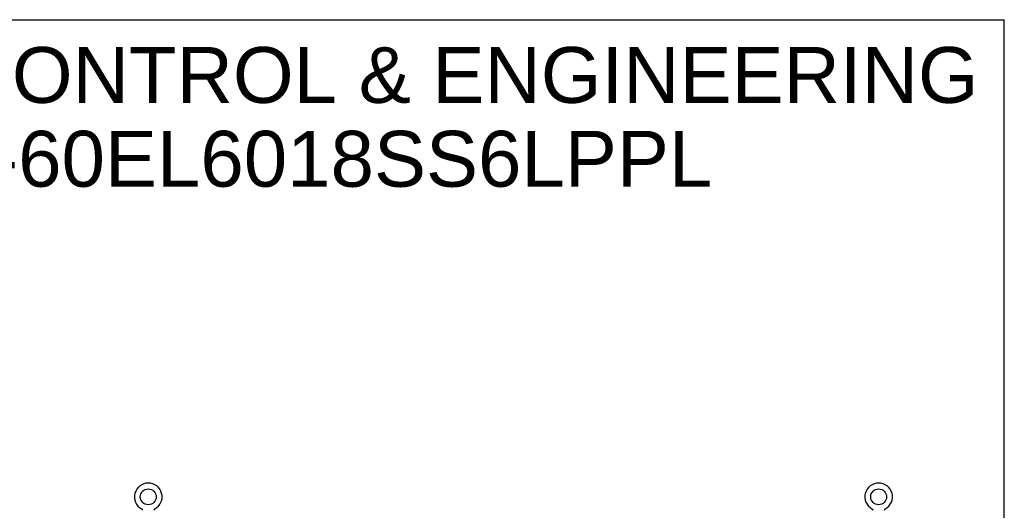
# Model space of a CAD drawing. Header units: inches. Extents: x 0 to 227, y 0 to 147.
# Tile 21 of 21: x 151 to 227, y 109 to 147. Entities that reach past the tile are written whole.
import ezdxf

# ---------------------------------------------------------------- set-up
doc = ezdxf.new("R2010")
doc.units = ezdxf.units.IN
doc.header["$LTSCALE"] = 12.466667
doc.header["$MEASUREMENT"] = 0
doc.linetypes.add('HIDDEN', pattern=[0.2, 0.1, -0.1])
doc.layers.get('0').update_dxf_attribs({"linetype": 'CONTINUOUS'})
doc.layers.add('DEFAULT_2', color=8, linetype='HIDDEN')
doc.layers.add('DIMENSIONS', color=7, linetype='CONTINUOUS')
doc.styles.get("Standard").update_dxf_attribs({"font": 'arial.ttf'})

msp = doc.modelspace()

# ---------------------------------------------------------------- linework, layer by layer
at = {"color": 7, "linetype": 'Continuous'}
for p, q in [((0, 146.667), (226.667, 146.667)), ((226.667, 0), (226.667, 146.667)), ((160.76, 109.316), (160.763, 109.314)), ((160.76, 109.316), (160.76, 109.316)), ((160.763, 109.314), (160.766, 109.312)), ((160.766, 109.312), (160.767, 109.311)), ((160.767, 109.311), (160.771, 109.308)), ((160.771, 109.308), (160.775, 109.306)), ((160.775, 109.306), (160.778, 109.303)), ((160.778, 109.303), (160.781, 109.3)), ((160.781, 109.3), (160.785, 109.297)), ((160.785, 109.297), (160.788, 109.294)), ((160.788, 109.294), (160.791, 109.291)), ((160.791, 109.291), (160.794, 109.288)), ((160.794, 109.288), (160.797, 109.284)), ((160.797, 109.284), (160.799, 109.281)), ((160.799, 109.281), (160.802, 109.277)), ((160.802, 109.277), (160.804, 109.273)), ((160.804, 109.273), (160.807, 109.269)), ((160.807, 109.269), (160.809, 109.266)), ((160.809, 109.266), (160.811, 109.262)), ((160.811, 109.262), (160.813, 109.258)), ((160.813, 109.258), (160.814, 109.254)), ((160.814, 109.254), (160.816, 109.249)), ((160.816, 109.249), (160.817, 109.245)), ((160.817, 109.245), (160.819, 109.241)), ((160.819, 109.241), (160.82, 109.237)), ((160.821, 109.232), (160.822, 109.228)), ((161.728, 109.219), (161.729, 109.224)), ((161.728, 109.207), (161.728, 109.21)), ((161.73, 109.232), (161.731, 109.237)), ((161.731, 109.237), (161.732, 109.241)), ((161.732, 109.241), (161.734, 109.245)), ((161.734, 109.245), (161.735, 109.249)), ((161.735, 109.249), (161.737, 109.254)), ((161.737, 109.254), (161.738, 109.258)), ((161.738, 109.258), (161.74, 109.262)), ((161.74, 109.262), (161.742, 109.266)), ((161.742, 109.266), (161.745, 109.269)), ((161.745, 109.269), (161.747, 109.273)), ((161.747, 109.273), (161.749, 109.277)), ((161.749, 109.277), (161.752, 109.281)), ((161.752, 109.281), (161.755, 109.284)), ((161.754, 109.284), (161.757, 109.288)), ((161.757, 109.288), (161.76, 109.291)), ((161.76, 109.291), (161.763, 109.294)), ((161.763, 109.294), (161.766, 109.297)), ((161.766, 109.297), (161.77, 109.3)), ((161.77, 109.3), (161.773, 109.303)), ((161.773, 109.303), (161.777, 109.306)), ((161.777, 109.306), (161.78, 109.308)), ((161.78, 109.308), (161.784, 109.311)), ((161.784, 109.311), (161.785, 109.312)), ((161.784, 109.311), (161.785, 109.312)), ((161.785, 109.312), (161.788, 109.314)), ((161.788, 109.314), (161.791, 109.316)), ((161.791, 109.316), (161.791, 109.316)), ((216.552, 109.316), (216.552, 109.316)), ((216.552, 109.316), (216.555, 109.314)), ((216.555, 109.314), (216.558, 109.312)), ((216.558, 109.312), (216.559, 109.311)), ((216.559, 109.311), (216.563, 109.308)), ((216.563, 109.308), (216.567, 109.306)), ((216.567, 109.306), (216.57, 109.303)), ((216.57, 109.303), (216.573, 109.3)), ((216.573, 109.3), (216.577, 109.297)), ((216.577, 109.297), (216.58, 109.294)), ((216.58, 109.294), (216.583, 109.291)), ((216.583, 109.291), (216.586, 109.288)), ((216.586, 109.288), (216.589, 109.284)), ((216.589, 109.284), (216.591, 109.281)), ((216.591, 109.281), (216.594, 109.277)), ((216.594, 109.277), (216.596, 109.273)), ((216.596, 109.273), (216.599, 109.269)), ((216.599, 109.269), (216.601, 109.266)), ((216.601, 109.266), (216.603, 109.262)), ((216.603, 109.262), (216.605, 109.258)), ((216.605, 109.258), (216.606, 109.254)), ((216.606, 109.254), (216.608, 109.249)), ((216.608, 109.249), (216.609, 109.245)), ((216.609, 109.245), (216.611, 109.241)), ((216.611, 109.241), (216.612, 109.237)), ((216.613, 109.232), (216.614, 109.228)), ((217.52, 109.219), (217.521, 109.224)), ((217.52, 109.207), (217.52, 109.21)), ((217.522, 109.232), (217.523, 109.237)), ((217.523, 109.237), (217.524, 109.241)), ((217.524, 109.241), (217.526, 109.245)), ((217.526, 109.245), (217.527, 109.249)), ((217.527, 109.249), (217.529, 109.254)), ((217.529, 109.254), (217.53, 109.258)), ((217.53, 109.258), (217.532, 109.262)), ((217.532, 109.262), (217.534, 109.266)), ((217.534, 109.266), (217.537, 109.269)), ((217.537, 109.269), (217.539, 109.273)), ((217.539, 109.273), (217.541, 109.277)), ((217.541, 109.277), (217.544, 109.281)), ((217.544, 109.281), (217.547, 109.284)), ((217.546, 109.284), (217.549, 109.288)), ((217.549, 109.288), (217.552, 109.291)), ((217.552, 109.291), (217.555, 109.294)), ((217.555, 109.294), (217.558, 109.297)), ((217.558, 109.297), (217.562, 109.3)), ((217.562, 109.3), (217.565, 109.303)), ((217.565, 109.303), (217.569, 109.306)), ((217.569, 109.306), (217.572, 109.308)), ((217.572, 109.308), (217.576, 109.311)), ((217.576, 109.311), (217.577, 109.312)), ((217.576, 109.311), (217.577, 109.312)), ((217.577, 109.312), (217.58, 109.314)), ((217.58, 109.314), (217.583, 109.316)), ((217.583, 109.316), (217.583, 109.316))]:
    msp.add_line(p, q, dxfattribs=at)
for points in [[(160.82, 109.237), (160.821, 109.232), (160.822, 109.228), (160.822, 109.224), (160.823, 109.219), (160.823, 109.215), (160.823, 109.21), (160.824, 109.207)], [(160.823, 109.219), (160.823, 109.215), (160.823, 109.21)], [(161.728, 109.21), (161.728, 109.215), (161.728, 109.219), (161.729, 109.224), (161.729, 109.228), (161.73, 109.232)], [(216.612, 109.237), (216.613, 109.232), (216.614, 109.228), (216.614, 109.224), (216.615, 109.219), (216.615, 109.215), (216.615, 109.21), (216.616, 109.207)], [(216.615, 109.219), (216.615, 109.215), (216.615, 109.21)], [(217.52, 109.21), (217.52, 109.215), (217.52, 109.219), (217.521, 109.224), (217.521, 109.228), (217.522, 109.232)]]:
    msp.add_lwpolyline(points, dxfattribs=at)
for centre in [(161.276, 110.235), (217.068, 110.235)]:
    msp.add_circle(centre, 0.609, dxfattribs=at)
for centre in [(161.276, 110.235), (217.068, 110.235)]:
    msp.add_arc(centre, 1.054, 299.10424, 240.89575, dxfattribs=at)
at = {"layer": 'DEFAULT_2', "color": 8, "linetype": 'HIDDEN'}
for p, q in [((160.76, 109.316), (160.76, 109.316)), ((160.766, 109.312), (160.767, 109.311)), ((216.552, 109.316), (216.552, 109.316)), ((216.558, 109.312), (216.559, 109.311)), ((217.583, 109.316), (217.583, 109.316))]:
    msp.add_line(p, q, dxfattribs=at)

# ---------------------------------------------------------------- texts
at = {"layer": 'DIMENSIONS', "color": 2, "linetype": 'Continuous', "insert": (170.729, 144.581), "char_height": 4.26667, "width": 107.76109, "attachment_point": 2, "line_spacing_factor": 0.9}
msp.add_mtext('SAGINAW CONTROL & ENGINEERING\\PSCE-60EL6018SS6LPPL', dxfattribs=at)

doc.saveas('drawing.dxf')
